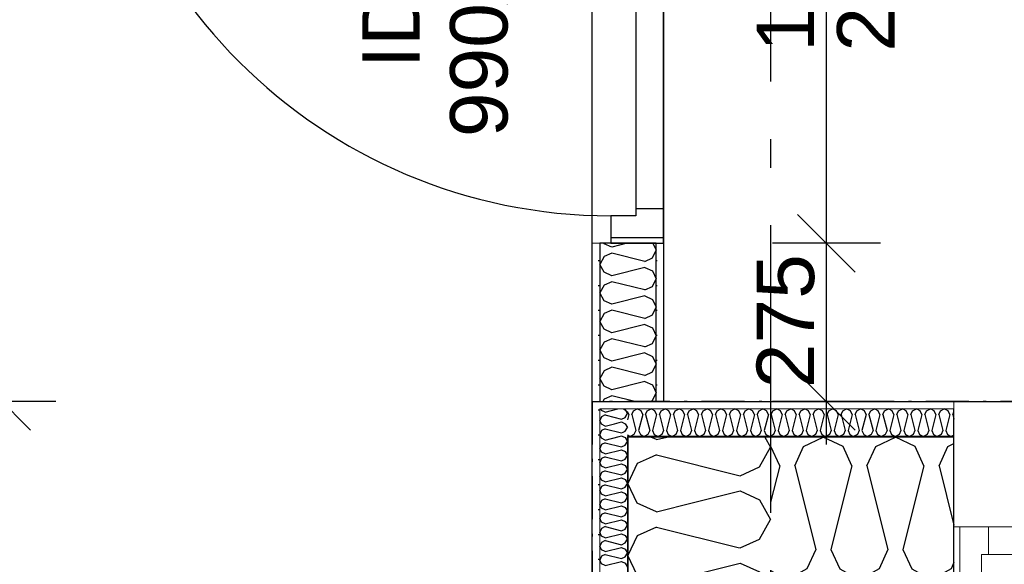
# Model space of a CAD drawing. Header units: millimetres. Extents: x -150 to 340931, y -1115 to 365939.
# Tile 101 of 253: x 296930 to 298643, y 349497 to 350445. Entities that reach past the tile are written whole.
import ezdxf
from ezdxf.enums import TextEntityAlignment as Align

# ---------------------------------------------------------------- set-up
doc = ezdxf.new("R2010")
doc.units = ezdxf.units.MM
doc.header["$LTSCALE"] = 0.5
doc.header["$MEASUREMENT"] = 0
for name, pattern in [('Akselinje', [1500, 1000, -200, 100, -200]), ('Over snittplan', [260, 150, -50, 10, -50]), ('PLINE', [0])]:
    doc.linetypes.add(name, pattern=pattern)
for name, color, linetype in [('232- Ikke-bærende yttervegger (Skravur)(Nye konstruksjoner)', 7, 'Continuous'), ('232- Ikke-bærende yttervegger(Nye konstruksjoner)', 7, 'Continuous'), ('242- Ikke-bærende innervegger (Skravur)(Nye konstruksjoner)', 7, 'Continuous'), ('242- Ikke-bærende innervegger(Nye konstruksjoner)', 7, 'Continuous'), ('244- Vinduer_ dører_ foldevegger(Nye konstruksjoner)', 7, 'Continuous'), ('82-- Modullinjer(Nye konstruksjoner)', 7, 'Continuous'), ('842-M___1_50 Målsetting bygning', 7, 'Continuous'), ('842-M___1_50 Målsetting bygning(Nye konstruksjoner)', 7, 'Continuous'), ('852- Teknisk_symbolsk informasjon_ bygning(Nye konstruksjoner)', 7, 'Continuous'), ('862- M___Nettoareal(Nye konstruksjoner)', 7, 'Continuous'), ('862- M___Nettoareal(Polylinje)(Nye konstruksjoner)', 7, 'Continuous'), ('862- M___Nettoareal(Tekst)(Nye konstruksjoner)', 7, 'Continuous')]:
    doc.layers.add(name, color=color, linetype=linetype)
doc.layers.add('234- Vinduer_ dører_ porter(Nye konstruksjoner)', color=7, linetype='Continuous', lineweight=0)
doc.layers.add('236- Innvendig kledning og overflate(Nye konstruksjoner)', color=7, linetype='Continuous', lineweight=0)
doc.styles.add('GENERATED_STYLE_1', font='txt')
doc.styles.add('GENERATED_STYLE_3', font='arial.ttf')
doc.styles.add('GENERATED_STYLE_5', font='arial.ttf')
doc.dimstyles.new('GENERATED_STYLE__1', dxfattribs={"dimtxt": 100, "dimasz": 95, "dimexe": 0.18, "dimexo": 0.0625, "dimgap": 0, "dimtad": 1, "dimtih": 1, "dimtoh": 1, "dimdec": 0, "dimzin": 0, "dimdsep": 46, "dimtxsty": 'GENERATED_STYLE_3', "dimblk": 'ARROWHEAD_6', "dimblk1": 'ARROWHEAD_6', "dimblk2": 'ARROWHEAD_6', "dimcen": 0.09, "dimse1": 1, "dimse2": 1, "dimclrd": 256, "dimclre": 256, "dimclrt": 256, "dimadec": 1, "dimazin": 0, "dimtfac": 1, "dimtdec": 4, "dimtmove": 0, "dimatfit": 3, "dimfxl": 1, "dimtolj": 1, "dimtzin": 0, "dimarcsym": 0})
doc.dimstyles.new('GENERATED_STYLE__2', dxfattribs={"dimtxt": 100, "dimasz": 95, "dimexe": 0.18, "dimexo": 0.0625, "dimgap": 0, "dimtad": 1, "dimdec": 0, "dimzin": 0, "dimdsep": 46, "dimtxsty": 'GENERATED_STYLE_3', "dimblk": 'ARROWHEAD_6', "dimblk1": 'ARROWHEAD_6', "dimblk2": 'ARROWHEAD_6', "dimcen": 0.09, "dimse1": 1, "dimse2": 1, "dimclrd": 256, "dimclre": 256, "dimclrt": 256, "dimadec": 1, "dimazin": 0, "dimtfac": 1, "dimtdec": 4, "dimtmove": 0, "dimatfit": 3, "dimfxl": 1, "dimtolj": 1, "dimtzin": 0, "dimarcsym": 0})
pattern_1 = [(0, (0, 0), (0, 43.30127), [0, -25]), (0, (12.5, 21.65), (0, 43.30127), [0, -25])]

# ---------------------------------------------------------------- blocks, each defined once
blk = doc.blocks.new('LEILIGHET 6__3', base_point=(300468.6, 348580.7))
at = {"layer": '862- M___Nettoareal(Polylinje)(Nye konstruksjoner)', "linetype": 'PLINE', "flags": 128}
blk.add_lwpolyline([(302741, 356380.7), (294611, 356380.7), (294611, 348080.7), (297926, 348080.7), (297926, 349780.7), (302741, 349780.7)], close=True, dxfattribs=at)
at = {"layer": '862- M___Nettoareal(Tekst)(Nye konstruksjoner)', "style": 'GENERATED_STYLE_1'}
for tag, p in [('DUMMY_861', (296702.3, 358220.7)), ('ROOM_NAME', (295965.1, 358170.8)), ('DUMMY_862', (295965.1, 358032.4))]:
    blk.add_attdef(tag, text='', height=100, dxfattribs=at).set_placement(p, align=Align.TOP_LEFT)
blk = doc.blocks.new('STUE__7', base_point=(299299.5, 355025.2))
at = {"layer": '862- M___Nettoareal(Polylinje)(Nye konstruksjoner)', "linetype": 'PLINE', "flags": 128}
blk.add_lwpolyline([(298050, 349780.7), (302741, 349780.7), (302741, 356380.7), (298050, 356380.7), (298050, 355490.7), (298050, 354480.7)], close=True, dxfattribs=at)
at = {"layer": '862- M___Nettoareal(Tekst)(Nye konstruksjoner)', "style": 'GENERATED_STYLE_1'}
for tag, p in [('DUMMY_861', (299523.6, 355213.4)), ('ROOM_NAME', (299075.4, 355163.6)), ('DUMMY_862', (299075.4, 355025.2))]:
    blk.add_attdef(tag, text='', height=100, dxfattribs=at).set_placement(p, align=Align.TOP_LEFT)
blk = doc.blocks.new('*X127')
at = {"layer": '232- Ikke-bærende yttervegger (Skravur)(Nye konstruksjoner)', "linetype": 'PLINE'}
for p, q in [((297942.1, 349765.2), (297941, 349767.7)), ((297948.6, 349762.2), (297942.1, 349765.2)), ((297948.6, 349762.2), (297970.5, 349767.7)), ((297949.9, 349756.8), (297976.8, 349750.1)), ((297976.8, 349750.1), (297983.3, 349753)), ((297980.2, 349767.7), (297983.3, 349766.3)), ((297983.3, 349766.3), (297987, 349759.7)), ((297983.3, 349753), (297987, 349759.7)), ((297964.7, 349741.9), (297976.8, 349745)), ((297976.8, 349745), (297983.3, 349742)), ((297983.3, 349742), (297987, 349735.4)), ((297983.3, 349728.7), (297987, 349735.4)), ((297979.6, 349727.1), (297983.3, 349728.7))]:
    blk.add_line(p, q, dxfattribs=at)
blk = doc.blocks.new('*X128')
at = {"layer": '232- Ikke-bærende yttervegger (Skravur)(Nye konstruksjoner)', "linetype": 'PLINE'}
for p, q in [((298037.8, 349714.2), (298027.9, 349718.7)), ((298037.8, 349714.2), (298055.9, 349718.7)), ((298226.1, 349718.7), (298236, 349701)), ((298037.8, 349687.8), (298024.8, 349681.9)), ((298037.8, 349687.8), (298183.3, 349651.4)), ((298216.9, 349666.7), (298236, 349701)), ((298183.3, 349651.4), (298216.9, 349666.7)), ((298101.9, 349604.7), (298183.3, 349625.1)), ((298183.3, 349625.1), (298216.9, 349609.8)), ((298216.9, 349609.8), (298236, 349575.5)), ((298216.9, 349541.3), (298236, 349575.5)), ((298183.3, 349526), (298216.9, 349541.3)), ((298179.8, 349526.8), (298183.3, 349526))]:
    blk.add_line(p, q, dxfattribs=at)
blk = doc.blocks.new('*X132')
at = {"layer": '232- Ikke-bærende yttervegger (Skravur)(Nye konstruksjoner)', "linetype": 'PLINE'}
for p, q in [((297942.1, 349716.6), (297940.7, 349719.7)), ((297948.6, 349713.6), (297972.8, 349719.7)), ((297979, 349719.7), (297983.3, 349717.7)), ((297942.1, 349705.6), (297939, 349699)), ((297948.6, 349713.6), (297942.1, 349716.6)), ((297948.6, 349708.5), (297942.1, 349705.6)), ((297948.6, 349708.5), (297976.8, 349701.5)), ((297976.8, 349701.5), (297983.3, 349704.5)), ((297983.3, 349717.7), (297987, 349711.1)), ((297983.3, 349704.5), (297987, 349711.1)), ((297942.1, 349692.3), (297939, 349699)), ((297948.6, 349689.4), (297942.1, 349692.3)), ((297948.6, 349684.3), (297942.1, 349681.3)), ((297948.6, 349689.4), (297976.8, 349696.4)), ((297948.6, 349684.3), (297976.8, 349677.2)), ((297976.8, 349696.4), (297983.3, 349693.4)), ((297983.3, 349693.4), (297987, 349686.8)), ((297983.3, 349680.2), (297987, 349686.8)), ((297942.1, 349681.3), (297939, 349674.7)), ((297942.1, 349668), (297939, 349674.7)), ((297948.6, 349665.1), (297942.1, 349668)), ((297948.6, 349665.1), (297976.8, 349672.1)), ((297976.8, 349677.2), (297983.3, 349680.2)), ((297976.8, 349672.1), (297983.3, 349669.2)), ((297983.3, 349669.2), (297987, 349662.5)), ((297942.1, 349657), (297939, 349650.4)), ((297942.1, 349643.8), (297939, 349650.4)), ((297948.6, 349660), (297942.1, 349657)), ((297948.6, 349660), (297976.8, 349652.9)), ((297976.8, 349652.9), (297983.3, 349655.9)), ((297983.3, 349655.9), (297987, 349662.5)), ((297942.1, 349632.7), (297939, 349626.1)), ((297948.6, 349640.8), (297942.1, 349643.8)), ((297948.6, 349635.7), (297942.1, 349632.7)), ((297948.6, 349640.8), (297976.8, 349647.8)), ((297948.6, 349635.7), (297976.8, 349628.7)), ((297976.8, 349647.8), (297983.3, 349644.9)), ((297983.3, 349644.9), (297987, 349638.2)), ((297983.3, 349631.6), (297987, 349638.2)), ((297942.1, 349619.5), (297939, 349626.1)), ((297948.6, 349616.5), (297942.1, 349619.5)), ((297948.6, 349616.5), (297976.8, 349623.6)), ((297976.8, 349628.7), (297983.3, 349631.6)), ((297976.8, 349623.6), (297983.3, 349620.6)), ((297983.3, 349620.6), (297987, 349614)), ((297942.1, 349608.5), (297939, 349601.8)), ((297942.1, 349595.2), (297939, 349601.8)), ((297948.6, 349611.4), (297942.1, 349608.5)), ((297948.6, 349611.4), (297976.8, 349604.4)), ((297948.6, 349592.2), (297976.8, 349599.3)), ((297976.8, 349604.4), (297983.3, 349607.3)), ((297976.8, 349599.3), (297983.3, 349596.3)), ((297983.3, 349607.3), (297987, 349614)), ((297942.1, 349584.2), (297939, 349577.5)), ((297948.6, 349592.2), (297942.1, 349595.2)), ((297948.6, 349587.1), (297942.1, 349584.2)), ((297948.6, 349587.1), (297976.8, 349580.1)), ((297976.8, 349580.1), (297983.3, 349583.1)), ((297983.3, 349596.3), (297987, 349589.7)), ((297983.3, 349583.1), (297987, 349589.7)), ((297942.1, 349570.9), (297939, 349577.5)), ((297948.6, 349568), (297942.1, 349570.9)), ((297948.6, 349568), (297976.8, 349575)), ((297976.8, 349575), (297983.3, 349572)), ((297983.3, 349572), (297987, 349565.4)), ((297983.3, 349558.8), (297987, 349565.4)), ((297942.1, 349559.9), (297939, 349553.3)), ((297942.1, 349546.6), (297939, 349553.3)), ((297948.6, 349562.9), (297942.1, 349559.9)), ((297948.6, 349562.9), (297976.8, 349555.8)), ((297948.6, 349543.7), (297976.8, 349550.7)), ((297976.8, 349555.8), (297983.3, 349558.8)), ((297976.8, 349550.7), (297983.3, 349547.8)), ((297983.3, 349547.8), (297987, 349541.1)), ((297942.1, 349535.6), (297939, 349529)), ((297948.6, 349543.7), (297942.1, 349546.6)), ((297948.6, 349538.6), (297942.1, 349535.6)), ((297948.6, 349538.6), (297976.8, 349531.5)), ((297976.8, 349531.5), (297983.3, 349534.5)), ((297983.3, 349534.5), (297987, 349541.1)), ((297942.1, 349522.4), (297939, 349529)), ((297948.6, 349519.4), (297942.1, 349522.4)), ((297948.6, 349514.3), (297942.1, 349511.3)), ((297948.6, 349519.4), (297976.8, 349526.4)), ((297948.6, 349514.3), (297976.8, 349507.3)), ((297976.8, 349526.4), (297983.3, 349523.5)), ((297983.3, 349523.5), (297987, 349516.8)), ((297983.3, 349510.2), (297987, 349516.8)), ((297942.1, 349511.3), (297939, 349504.7)), ((297942.1, 349498.1), (297939, 349504.7)), ((297948.6, 349495.1), (297942.1, 349498.1)), ((297948.6, 349495.1), (297976.8, 349502.1)), ((297976.8, 349507.3), (297983.3, 349510.2)), ((297976.8, 349502.1), (297983.3, 349499.2)), ((297983.3, 349499.2), (297987, 349492.6))]:
    blk.add_line(p, q, dxfattribs=at)
blk = doc.blocks.new('*X133')
at = {"layer": '232- Ikke-bærende yttervegger (Skravur)(Nye konstruksjoner)', "linetype": 'PLINE'}
for p, q in [((297942.1, 349754.1), (297939, 349747.5)), ((297948.6, 349757.1), (297942.1, 349754.1)), ((297948.6, 349757.1), (297949.9, 349756.8)), ((297942.1, 349740.9), (297939, 349747.5)), ((297948.6, 349737.9), (297942.1, 349740.9)), ((297948.6, 349737.9), (297964.7, 349741.9)), ((297942.1, 349729.9), (297939, 349723.2)), ((297940.7, 349719.7), (297939, 349723.2)), ((297948.6, 349732.8), (297942.1, 349729.9)), ((297948.6, 349732.8), (297976.8, 349725.8)), ((297972.8, 349719.7), (297976.8, 349720.7)), ((297976.8, 349725.8), (297979.6, 349727.1)), ((297976.8, 349720.7), (297979, 349719.7))]:
    blk.add_line(p, q, dxfattribs=at)
blk = doc.blocks.new('*X136')
at = {"layer": '232- Ikke-bærende yttervegger (Skravur)(Nye konstruksjoner)', "linetype": 'PLINE'}
for p, q in [((298004.2, 349672.5), (297988, 349638.2)), ((298024.8, 349681.9), (298004.2, 349672.5)), ((298004.2, 349604), (297988, 349638.2)), ((298037.8, 349588.7), (298004.2, 349604)), ((298037.8, 349588.7), (298101.9, 349604.7)), ((298004.2, 349547.1), (297988, 349512.8)), ((298037.8, 349562.3), (298004.2, 349547.1)), ((298037.8, 349562.3), (298179.8, 349526.8)), ((298004.2, 349478.5), (297988, 349512.8)), ((298067.5, 349470.7), (298183.3, 349499.6)), ((298183.3, 349499.6), (298216.9, 349484.3)), ((298021.5, 349470.7), (298004.2, 349478.5)), ((298216.9, 349484.3), (298224.5, 349470.7))]:
    blk.add_line(p, q, dxfattribs=at)
blk = doc.blocks.new('*X182')
at = {"layer": '232- Ikke-bærende yttervegger (Skravur)(Nye konstruksjoner)', "linetype": 'PLINE'}
for p, q in [((297989.4, 349758), (297987, 349763.2)), ((297989.4, 349758), (297987, 349748.6)), ((297994.5, 349758), (297997.4, 349764.5)), ((297994.5, 349758), (298001.5, 349729.9)), ((297997.4, 349764.5), (298004.1, 349767.7)), ((298010.7, 349764.5), (298004.1, 349767.7)), ((298013.6, 349758), (298006.6, 349729.9)), ((298013.6, 349758), (298010.7, 349764.5)), ((298018.7, 349758), (298021.7, 349764.5)), ((298018.7, 349758), (298025.8, 349729.9)), ((298021.7, 349764.5), (298028.3, 349767.7)), ((298035, 349764.5), (298028.3, 349767.7)), ((298037.9, 349758), (298030.9, 349729.9)), ((298037.9, 349758), (298035, 349764.5)), ((298043, 349758), (298046, 349764.5)), ((298043, 349758), (298050.1, 349729.9)), ((298046, 349764.5), (298052.6, 349767.7)), ((298059.3, 349764.5), (298052.6, 349767.7)), ((298062.2, 349758), (298055.2, 349729.9)), ((298062.2, 349758), (298059.3, 349764.5)), ((298067.3, 349758), (298070.3, 349764.5)), ((298067.3, 349758), (298074.3, 349729.9)), ((298070.3, 349764.5), (298076.9, 349767.7)), ((298083.5, 349764.5), (298076.9, 349767.7)), ((298086.5, 349758), (298079.5, 349729.9)), ((298086.5, 349758), (298083.5, 349764.5)), ((298091.6, 349758), (298094.6, 349764.5)), ((298091.6, 349758), (298098.6, 349729.9)), ((298094.6, 349764.5), (298101.2, 349767.7)), ((298107.8, 349764.5), (298101.2, 349767.7)), ((298110.8, 349758), (298103.7, 349729.9)), ((298110.8, 349758), (298107.8, 349764.5)), ((298115.9, 349758), (298118.8, 349764.5)), ((298115.9, 349758), (298122.9, 349729.9)), ((298118.8, 349764.5), (298125.5, 349767.7)), ((298132.1, 349764.5), (298125.5, 349767.7)), ((298135.1, 349758), (298128, 349729.9)), ((298135.1, 349758), (298132.1, 349764.5)), ((298140.2, 349758), (298143.1, 349764.5)), ((298140.2, 349758), (298147.2, 349729.9)), ((298143.1, 349764.5), (298149.7, 349767.7)), ((298156.4, 349764.5), (298149.7, 349767.7)), ((298159.3, 349758), (298152.3, 349729.9)), ((298159.3, 349758), (298156.4, 349764.5)), ((298164.4, 349758), (298167.4, 349764.5)), ((298164.4, 349758), (298171.5, 349729.9)), ((298167.4, 349764.5), (298174, 349767.7)), ((298180.7, 349764.5), (298174, 349767.7)), ((298183.6, 349758), (298176.6, 349729.9)), ((298183.6, 349758), (298180.7, 349764.5)), ((298188.7, 349758), (298191.7, 349764.5)), ((298188.7, 349758), (298195.8, 349729.9)), ((298191.7, 349764.5), (298198.3, 349767.7)), ((298204.9, 349764.5), (298198.3, 349767.7)), ((298207.9, 349758), (298200.9, 349729.9)), ((298207.9, 349758), (298204.9, 349764.5)), ((298213, 349758), (298216, 349764.5)), ((298213, 349758), (298220, 349729.9)), ((298216, 349764.5), (298222.6, 349767.7)), ((298229.2, 349764.5), (298222.6, 349767.7)), ((298232.2, 349758), (298225.1, 349729.9)), ((298232.2, 349758), (298229.2, 349764.5)), ((298237.3, 349758), (298240.2, 349764.5)), ((298237.3, 349758), (298244.3, 349729.9)), ((298240.2, 349764.5), (298246.9, 349767.7)), ((298253.5, 349764.5), (298246.9, 349767.7)), ((298256.5, 349758), (298249.4, 349729.9)), ((298256.5, 349758), (298253.5, 349764.5)), ((298261.6, 349758), (298264.5, 349764.5)), ((298261.6, 349758), (298268.6, 349729.9)), ((298264.5, 349764.5), (298271.2, 349767.7)), ((298277.8, 349764.5), (298271.2, 349767.7)), ((298280.7, 349758), (298273.7, 349729.9)), ((298280.7, 349758), (298277.8, 349764.5)), ((298285.8, 349758), (298288.8, 349764.5)), ((298285.8, 349758), (298292.9, 349729.9)), ((298288.8, 349764.5), (298295.4, 349767.7)), ((298302.1, 349764.5), (298295.4, 349767.7)), ((298305, 349758), (298298, 349729.9)), ((298305, 349758), (298302.1, 349764.5)), ((298310.1, 349758), (298313.1, 349764.5)), ((298310.1, 349758), (298317.2, 349729.9)), ((298313.1, 349764.5), (298319.7, 349767.7)), ((298326.3, 349764.5), (298319.7, 349767.7)), ((298329.3, 349758), (298322.3, 349729.9)), ((298329.3, 349758), (298326.3, 349764.5)), ((298334.4, 349758), (298337.4, 349764.5)), ((298334.4, 349758), (298341.4, 349729.9)), ((298337.4, 349764.5), (298344, 349767.7)), ((298350.6, 349764.5), (298344, 349767.7)), ((298353.6, 349758), (298346.5, 349729.9)), ((298353.6, 349758), (298350.6, 349764.5)), ((298358.7, 349758), (298361.6, 349764.5)), ((298358.7, 349758), (298365.7, 349729.9)), ((298361.6, 349764.5), (298368.3, 349767.7)), ((298374.9, 349764.5), (298368.3, 349767.7)), ((298377.9, 349758), (298370.8, 349729.9)), ((298377.9, 349758), (298374.9, 349764.5)), ((298383, 349758), (298385.9, 349764.5)), ((298383, 349758), (298390, 349729.9)), ((298385.9, 349764.5), (298392.6, 349767.7)), ((298399.2, 349764.5), (298392.6, 349767.7)), ((298402.1, 349758), (298395.1, 349729.9)), ((298402.1, 349758), (298399.2, 349764.5)), ((298407.2, 349758), (298410.2, 349764.5)), ((298407.2, 349758), (298414.3, 349729.9)), ((298410.2, 349764.5), (298416.8, 349767.7)), ((298423.5, 349764.5), (298416.8, 349767.7)), ((298426.4, 349758), (298419.4, 349729.9)), ((298426.4, 349758), (298423.5, 349764.5)), ((298431.5, 349758), (298434.5, 349764.5)), ((298431.5, 349758), (298438.6, 349729.9)), ((298434.5, 349764.5), (298441.1, 349767.7)), ((298447.8, 349764.5), (298441.1, 349767.7)), ((298450.7, 349758), (298443.7, 349729.9)), ((298450.7, 349758), (298447.8, 349764.5)), ((298455.8, 349758), (298458.8, 349764.5)), ((298455.8, 349758), (298462.9, 349729.9)), ((298458.8, 349764.5), (298465.4, 349767.7)), ((298472, 349764.5), (298465.4, 349767.7)), ((298475, 349758), (298468, 349729.9)), ((298475, 349758), (298472, 349764.5)), ((298480.1, 349758), (298483.1, 349764.5)), ((298480.1, 349758), (298487.1, 349729.9)), ((298483.1, 349764.5), (298489.7, 349767.7)), ((298496.3, 349764.5), (298489.7, 349767.7)), ((298499.3, 349758), (298492.2, 349729.9)), ((298499.3, 349758), (298496.3, 349764.5)), ((298504.4, 349758), (298507.3, 349764.5)), ((298504.4, 349758), (298511.4, 349729.9)), ((298507.3, 349764.5), (298514, 349767.7)), ((298520.6, 349764.5), (298514, 349767.7)), ((298523.6, 349758), (298516.5, 349729.9)), ((298523.6, 349758), (298520.6, 349764.5)), ((298528.7, 349758), (298531.6, 349764.5)), ((298528.7, 349758), (298535.7, 349729.9)), ((298531.6, 349764.5), (298538.2, 349767.7)), ((298544.9, 349764.5), (298538.2, 349767.7)), ((298547.8, 349758), (298540.8, 349729.9)), ((298547.8, 349758), (298544.9, 349764.5)), ((298552.9, 349758), (298555, 349762.6)), ((298552.9, 349758), (298555, 349749.8)), ((297987, 349722.4), (297991.9, 349719.7)), ((297998.5, 349723.4), (297991.9, 349719.7)), ((298001.5, 349729.9), (297998.5, 349723.4)), ((298006.6, 349729.9), (298009.6, 349723.4)), ((298009.6, 349723.4), (298016.2, 349719.7)), ((298022.8, 349723.4), (298016.2, 349719.7)), ((298025.8, 349729.9), (298022.8, 349723.4)), ((298030.9, 349729.9), (298033.8, 349723.4)), ((298033.8, 349723.4), (298040.5, 349719.7)), ((298047.1, 349723.4), (298040.5, 349719.7)), ((298050.1, 349729.9), (298047.1, 349723.4)), ((298055.2, 349729.9), (298058.1, 349723.4)), ((298058.1, 349723.4), (298064.8, 349719.7)), ((298071.4, 349723.4), (298064.8, 349719.7)), ((298074.3, 349729.9), (298071.4, 349723.4)), ((298079.5, 349729.9), (298082.4, 349723.4)), ((298082.4, 349723.4), (298089, 349719.7)), ((298095.7, 349723.4), (298089, 349719.7)), ((298098.6, 349729.9), (298095.7, 349723.4)), ((298103.7, 349729.9), (298106.7, 349723.4)), ((298106.7, 349723.4), (298113.3, 349719.7)), ((298120, 349723.4), (298113.3, 349719.7)), ((298122.9, 349729.9), (298120, 349723.4)), ((298128, 349729.9), (298131, 349723.4)), ((298131, 349723.4), (298137.6, 349719.7)), ((298144.2, 349723.4), (298137.6, 349719.7)), ((298147.2, 349729.9), (298144.2, 349723.4)), ((298152.3, 349729.9), (298155.3, 349723.4)), ((298155.3, 349723.4), (298161.9, 349719.7)), ((298168.5, 349723.4), (298161.9, 349719.7)), ((298171.5, 349729.9), (298168.5, 349723.4)), ((298176.6, 349729.9), (298179.5, 349723.4)), ((298179.5, 349723.4), (298186.2, 349719.7)), ((298192.8, 349723.4), (298186.2, 349719.7)), ((298195.8, 349729.9), (298192.8, 349723.4)), ((298200.9, 349729.9), (298203.8, 349723.4)), ((298203.8, 349723.4), (298210.4, 349719.7)), ((298217.1, 349723.4), (298210.4, 349719.7)), ((298220, 349729.9), (298217.1, 349723.4)), ((298225.1, 349729.9), (298228.1, 349723.4)), ((298228.1, 349723.4), (298234.7, 349719.7)), ((298241.4, 349723.4), (298234.7, 349719.7)), ((298244.3, 349729.9), (298241.4, 349723.4)), ((298249.4, 349729.9), (298252.4, 349723.4)), ((298252.4, 349723.4), (298259, 349719.7)), ((298265.6, 349723.4), (298259, 349719.7)), ((298268.6, 349729.9), (298265.6, 349723.4)), ((298273.7, 349729.9), (298276.7, 349723.4)), ((298276.7, 349723.4), (298283.3, 349719.7)), ((298289.9, 349723.4), (298283.3, 349719.7)), ((298292.9, 349729.9), (298289.9, 349723.4)), ((298298, 349729.9), (298300.9, 349723.4)), ((298300.9, 349723.4), (298307.6, 349719.7)), ((298314.2, 349723.4), (298307.6, 349719.7)), ((298317.2, 349729.9), (298314.2, 349723.4)), ((298322.3, 349729.9), (298325.2, 349723.4)), ((298325.2, 349723.4), (298331.9, 349719.7)), ((298338.5, 349723.4), (298331.9, 349719.7)), ((298341.4, 349729.9), (298338.5, 349723.4)), ((298346.5, 349729.9), (298349.5, 349723.4)), ((298349.5, 349723.4), (298356.1, 349719.7)), ((298362.8, 349723.4), (298356.1, 349719.7)), ((298365.7, 349729.9), (298362.8, 349723.4)), ((298370.8, 349729.9), (298373.8, 349723.4)), ((298373.8, 349723.4), (298380.4, 349719.7)), ((298387, 349723.4), (298380.4, 349719.7)), ((298390, 349729.9), (298387, 349723.4)), ((298395.1, 349729.9), (298398.1, 349723.4)), ((298398.1, 349723.4), (298404.7, 349719.7)), ((298411.3, 349723.4), (298404.7, 349719.7)), ((298414.3, 349729.9), (298411.3, 349723.4)), ((298419.4, 349729.9), (298422.3, 349723.4)), ((298422.3, 349723.4), (298429, 349719.7)), ((298435.6, 349723.4), (298429, 349719.7)), ((298438.6, 349729.9), (298435.6, 349723.4)), ((298443.7, 349729.9), (298446.6, 349723.4)), ((298446.6, 349723.4), (298453.3, 349719.7)), ((298459.9, 349723.4), (298453.3, 349719.7)), ((298462.9, 349729.9), (298459.9, 349723.4)), ((298468, 349729.9), (298470.9, 349723.4)), ((298470.9, 349723.4), (298477.5, 349719.7)), ((298484.2, 349723.4), (298477.5, 349719.7)), ((298487.1, 349729.9), (298484.2, 349723.4)), ((298492.2, 349729.9), (298495.2, 349723.4)), ((298495.2, 349723.4), (298501.8, 349719.7)), ((298508.5, 349723.4), (298501.8, 349719.7)), ((298511.4, 349729.9), (298508.5, 349723.4)), ((298516.5, 349729.9), (298519.5, 349723.4)), ((298519.5, 349723.4), (298526.1, 349719.7)), ((298532.7, 349723.4), (298526.1, 349719.7)), ((298535.7, 349729.9), (298532.7, 349723.4)), ((298540.8, 349729.9), (298543.8, 349723.4)), ((298543.8, 349723.4), (298550.4, 349719.7)), ((298555, 349722.3), (298550.4, 349719.7))]:
    blk.add_line(p, q, dxfattribs=at)
blk = doc.blocks.new('*X185')
at = {"layer": '232- Ikke-bærende yttervegger (Skravur)(Nye konstruksjoner)', "linetype": 'PLINE'}
for p, q in [((298293.5, 349702.5), (298327.8, 349718.7)), ((298362.1, 349702.5), (298327.8, 349718.7)), ((298419, 349702.5), (298453.3, 349718.7)), ((298487.5, 349702.5), (298453.3, 349718.7)), ((298236.6, 349702.5), (298236, 349702.8)), ((298251.9, 349668.9), (298236.6, 349702.5)), ((298278.3, 349668.9), (298293.5, 349702.5)), ((298377.4, 349668.9), (298362.1, 349702.5)), ((298403.7, 349668.9), (298419, 349702.5)), ((298502.8, 349668.9), (298487.5, 349702.5)), ((298529.2, 349668.9), (298544.5, 349702.5)), ((298544.5, 349702.5), (298555, 349707.5)), ((298251.9, 349668.9), (298236, 349605.3)), ((298278.3, 349668.9), (298314.6, 349523.4)), ((298377.4, 349668.9), (298341, 349523.4)), ((298403.7, 349668.9), (298440.1, 349523.4)), ((298502.8, 349668.9), (298466.4, 349523.4)), ((298529.2, 349668.9), (298555, 349565.5)), ((298314.6, 349523.4), (298299.3, 349489.8)), ((298341, 349523.4), (298356.3, 349489.8)), ((298440.1, 349523.4), (298424.8, 349489.8)), ((298466.4, 349523.4), (298481.7, 349489.8)), ((298555, 349500.3), (298550.2, 349489.8)), ((298236, 349486.9), (298265.1, 349470.7)), ((298299.3, 349489.8), (298265.1, 349470.7)), ((298356.3, 349489.8), (298390.5, 349470.7)), ((298424.8, 349489.8), (298390.5, 349470.7)), ((298481.7, 349489.8), (298516, 349470.7)), ((298550.2, 349489.8), (298516, 349470.7))]:
    blk.add_line(p, q, dxfattribs=at)
blk = doc.blocks.new('Dør[5]')
at = {"layer": '234- Vinduer_ dører_ porter(Nye konstruksjoner)', "linetype": 'PLINE'}
for p, q in [((299665, 349780.7), (298555, 349780.7)), ((298565, 349562.7), (298555, 349562.7)), ((298555, 349470.7), (298555, 349562.7)), ((298565, 349562.7), (298565, 349470.7)), ((298615, 349562.7), (298565, 349562.7)), ((298615, 349562.7), (299605, 349562.7)), ((298615, 349514.7), (298615, 349562.7)), ((298603, 349470.7), (298603, 349514.7)), ((298603, 349514.7), (298615, 349514.7)), ((299605, 349514.7), (298615, 349514.7))]:
    blk.add_line(p, q, dxfattribs=at)
at = {"layer": '236- Innvendig kledning og overflate(Nye konstruksjoner)', "linetype": 'PLINE'}
for p, q in [((298555, 349767.7), (298555, 349780.7)), ((298555, 349718.7), (298555, 349719.7))]:
    blk.add_line(p, q, dxfattribs=at)
at = {"layer": '244- Vinduer_ dører_ foldevegger(Nye konstruksjoner)', "linetype": 'PLINE'}
for p, q in [((298555, 349719.7), (298555, 349767.7)), ((298555, 349562.7), (298555, 349718.7)), ((298555, 349470.7), (298555, 349562.7)), ((298555, 349470.7), (298555, 349562.7))]:
    blk.add_line(p, q, dxfattribs=at)
blk = doc.blocks.new('Standard grid marker[86]', base_point=(298236, 363787.1))
at = {"layer": '82-- Modullinjer(Nye konstruksjoner)', "linetype": 'Akselinje'}
blk.add_line((298236, 363587.1), (298236, 339987.1), dxfattribs=at)
at = {"layer": '82-- Modullinjer(Nye konstruksjoner)', "style": 'GENERATED_STYLE_5'}
for tag, p in [('AC_MarkerText_1_0', (298236, 363965.3)), ('AC_MarkerText_1_1', (298236, 339715.3))]:
    blk.add_attdef(tag, text='', height=100, rotation=360, dxfattribs=at).set_placement(p, align=Align.TOP_CENTER)
blk = doc.blocks.new('*D774')
at = {"layer": '842-M___1_50 Målsetting bygning(Nye konstruksjoner)', "linetype": 'PLINE'}
for p, q in [((276294.5, 363585.1), (276294.5, 363772.6)), ((335668.8, 363585.1), (335668.8, 363772.6)), ((276344.5, 363728.9), (276244.5, 363628.9)), ((335618.8, 363628.9), (335718.8, 363728.9)), ((276219.5, 363678.9), (276294.5, 363678.9)), ((276294.5, 363678.9), (335668.8, 363678.9)), ((335668.8, 363678.9), (335743.8, 363678.9))]:
    blk.add_line(p, q, dxfattribs=at)
at = {"layer": '842-M___1_50 Målsetting bygning(Nye konstruksjoner)', "insert": (305772, 363698.9), "char_height": 100, "attachment_point": 7, "style": 'GENERATED_STYLE_3'}
blk.add_mtext('\\A1;{\\pql;\\fArial|b0|i0|c0|p0;\\W1.000000;59\xa0374}', dxfattribs=at)
blk = doc.blocks.new('ARROWHEAD_6')
at = {"linetype": 'Continuous'}
for p, q in [((-0.5, -0.5), (0.5, 0.5)), ((0, 0), (-1, 0))]:
    blk.add_line(p, q, dxfattribs=at)
blk = doc.blocks.new('*D908')
at = {"layer": '842-M___1_50 Målsetting bygning', "linetype": 'PLINE'}
for p, q in [((298236, 342391.1), (298236, 342578.6)), ((298555, 342391.1), (298555, 342578.6)), ((298286, 342534.9), (298186, 342434.9)), ((298605, 342534.9), (298505, 342434.9)), ((298236, 342484.9), (298555, 342484.9))]:
    blk.add_line(p, q, dxfattribs=at)
at = {"layer": '842-M___1_50 Målsetting bygning', "insert": (298281.1, 342504.9), "char_height": 100, "attachment_point": 7, "style": 'GENERATED_STYLE_3'}
blk.add_mtext('\\A1;{\\pql;\\fArial|b0|i0|c0|p0;\\W1.000000;319}', dxfattribs=at)
blk = doc.blocks.new('*D909')
at = {"layer": '842-M___1_50 Målsetting bygning', "linetype": 'PLINE'}
for p, q in [((298555, 342391.1), (298555, 342578.6)), ((299665, 342391.1), (299665, 342578.6)), ((298605, 342534.9), (298505, 342434.9)), ((299715, 342534.9), (299615, 342434.9)), ((298555, 342484.9), (299665, 342484.9))]:
    blk.add_line(p, q, dxfattribs=at)
at = {"layer": '842-M___1_50 Målsetting bygning', "char_height": 100, "attachment_point": 7, "style": 'GENERATED_STYLE_3'}
for s, insert in [('\\A1;{\\pql;\\fArial|b0|i0|c0|p0;\\W1.000000;1\xa0110}', (298943.5, 342504.9)), ('\\A1;{\\pql;\\fArial|b0|i0|c0|p0;\\W1.000000;2\xa0710}', (298938.4, 342364.9))]:
    blk.add_mtext(s, dxfattribs=dict(at, insert=insert))
blk = doc.blocks.new('SOV__44', base_point=(296177.1, 350061))
at = {"layer": '862- M___Nettoareal(Polylinje)(Nye konstruksjoner)', "linetype": 'PLINE', "flags": 128}
blk.add_lwpolyline([(297926, 351152.6), (294611, 351152.7), (294611, 348080.7), (297926, 348080.7)], close=True, dxfattribs=at)
at = {"layer": '862- M___Nettoareal(Tekst)(Nye konstruksjoner)', "style": 'GENERATED_STYLE_1'}
for tag, p in [('DUMMY_861', (296401.2, 350249.2)), ('ROOM_NAME', (295953, 350199.4)), ('DUMMY_862', (295953, 350061))]:
    blk.add_attdef(tag, text='', height=100, dxfattribs=at).set_placement(p, align=Align.TOP_LEFT)
blk = doc.blocks.new('*X1447')
at = {"layer": '242- Ikke-bærende innervegger (Skravur)(Nye konstruksjoner)', "linetype": 'PLINE'}
for p, q in [((297946.6, 350055), (297946.2, 350055.7)), ((297959.8, 350049), (297946.6, 350055)), ((297986.7, 350055.7), (297959.8, 350049)), ((298030.6, 350030.2), (298037, 350043.8)), ((298031.4, 350055.7), (298037, 350043.8)), ((297946.6, 350032.5), (297939, 350019)), ((297959.8, 350038.6), (297946.6, 350032.5)), ((298017.3, 350024.2), (297959.8, 350038.6)), ((298017.3, 350024.2), (298030.6, 350030.2)), ((297946.6, 350005.4), (297939, 350019)), ((298017.3, 350013.8), (297959.8, 349999.4)), ((298017.3, 350013.8), (298030.6, 350007.7)), ((297959.8, 349999.4), (297946.6, 350005.4)), ((298030.6, 350007.7), (298037, 349994.2)), ((298030.6, 349980.6), (298037, 349994.2)), ((297946.6, 349982.9), (297939, 349969.4)), ((297959.8, 349989), (297946.6, 349982.9)), ((298017.3, 349974.6), (297959.8, 349989)), ((298017.3, 349974.6), (298030.6, 349980.6)), ((297946.6, 349955.9), (297939, 349969.4)), ((298017.3, 349964.2), (297959.8, 349949.8)), ((298017.3, 349964.2), (298030.6, 349958.1)), ((298030.6, 349958.1), (298037, 349944.6)), ((297959.8, 349949.8), (297946.6, 349955.9)), ((298030.6, 349931.1), (298037, 349944.6)), ((297946.6, 349933.4), (297939, 349919.8)), ((297959.8, 349939.4), (297946.6, 349933.4)), ((298017.3, 349925), (297959.8, 349939.4)), ((298017.3, 349925), (298030.6, 349931.1)), ((297946.6, 349906.3), (297939, 349919.8)), ((298017.3, 349914.6), (297959.8, 349900.2)), ((298017.3, 349914.6), (298030.6, 349908.6)), ((298030.6, 349908.6), (298037, 349895)), ((297959.8, 349900.2), (297946.6, 349906.3)), ((297959.8, 349889.8), (297946.6, 349883.8)), ((298017.3, 349875.5), (297959.8, 349889.8)), ((298030.6, 349881.5), (298037, 349895)), ((297946.6, 349883.8), (297939, 349870.2)), ((298017.3, 349875.5), (298030.6, 349881.5)), ((297946.6, 349856.7), (297939, 349870.2)), ((297959.8, 349850.7), (297946.6, 349856.7)), ((298017.3, 349865), (297959.8, 349850.7)), ((298017.3, 349865), (298030.6, 349859)), ((298030.6, 349859), (298037, 349845.5)), ((297959.8, 349840.3), (297946.6, 349834.2)), ((298017.3, 349825.9), (297959.8, 349840.3)), ((298030.6, 349831.9), (298037, 349845.5)), ((297946.6, 349834.2), (297939, 349820.7)), ((298017.3, 349825.9), (298030.6, 349831.9)), ((297946.6, 349807.1), (297939, 349820.7)), ((297959.8, 349801.1), (297946.6, 349807.1)), ((298017.3, 349815.5), (297959.8, 349801.1)), ((298017.3, 349815.5), (298030.6, 349809.4)), ((298030.6, 349809.4), (298037, 349795.9)), ((297959.8, 349790.7), (297946.6, 349784.6)), ((297999.8, 349780.7), (297959.8, 349790.7)), ((298030.6, 349782.3), (298037, 349795.9)), ((297946.6, 349784.6), (297944.3, 349780.7)), ((298026.9, 349780.7), (298030.6, 349782.3))]:
    blk.add_line(p, q, dxfattribs=at)
blk = doc.blocks.new('Dørstempel[331]', base_point=(297926, 350560.7))
at = {"layer": '852- Teknisk_symbolsk informasjon_ bygning(Nye konstruksjoner)', "char_height": 100, "attachment_point": 1, "rotation": 90, "style": 'GENERATED_STYLE_3'}
for s, insert in [('\\A1;{\\pql;\\pt0,50;\\fArial|b0|i0|c0|p0;\\W1.000000;x2\xa0390\\fArial|b0|i0|c0|p0;\\W1.000000;\\A1{\\H.66x;\\S^  ;}\\fArial|b0|i0|c0|p0;\\W1.000000;\\fArial|b0|i0|c0|p0;\\W1.000000;\\A1{\\H.66x;\\S^  ;}}', (297678.6, 350469.2)), ('\\A1;{\\pql;\\pt0,50;\\fArial|b0|i0|c0|p0;\\W1.000000;990\\fArial|b0|i0|c0|p0;\\W1.000000;\\A1{\\H.66x;\\S^  ;}\\fArial|b0|i0|c0|p0;\\W1.000000;\\fArial|b0|i0|c0|p0;\\W1.000000;\\A1{\\H.66x;\\S^  ;}}', (297678.6, 350240.4))]:
    blk.add_mtext(s, dxfattribs=dict(at, insert=insert))
at = {"layer": '852- Teknisk_symbolsk informasjon_ bygning(Nye konstruksjoner)', "style": 'GENERATED_STYLE_3'}
blk.add_attdef('DUMMY_229', text='', height=100, rotation=90, dxfattribs=at).set_placement((297655.7, 350881), align=Align.TOP_LEFT)
blk.add_attdef('AC_WIDO_ID', text='', height=100, rotation=90, dxfattribs=at).set_placement((297655.7, 350593.3), align=Align.BOTTOM_CENTER)
blk.add_attdef('DUMMY_228', text='', height=100, rotation=90, dxfattribs=at).set_placement((297655.7, 350164.2), align=Align.TOP_RIGHT)
blk = doc.blocks.new('Dør[34]')
at = {"layer": '236- Innvendig kledning og overflate(Nye konstruksjoner)', "linetype": 'PLINE'}
for p, q in [((297939, 350055.7), (297926, 350055.7)), ((298050, 350055.7), (298037, 350055.7)), ((298050, 350055.7), (298037, 350055.7))]:
    blk.add_line(p, q, dxfattribs=at)
at = {"layer": '244- Vinduer_ dører_ foldevegger(Nye konstruksjoner)', "linetype": 'PLINE'}
for p, q in [((297926, 350055.7), (297926, 351065.7)), ((298050, 350055.7), (298050, 351065.7)), ((298002, 351005.7), (298002, 350115.7)), ((298050, 350115.7), (298050, 351005.7)), ((298050, 350115.7), (298002, 350115.7)), ((298002, 350115.7), (298002, 350103.7)), ((298050, 350065.7), (298050, 350115.7)), ((298002, 350103.7), (297958, 350103.7)), ((297958, 350103.7), (297958, 350065.7)), ((297958, 350065.7), (297958, 350055.7)), ((297958, 350065.7), (298050, 350065.7)), ((298050, 350065.7), (298050, 350055.7)), ((297958, 350055.7), (297939, 350055.7)), ((297958, 350055.7), (298050, 350055.7)), ((298037, 350055.7), (297958, 350055.7)), ((298037, 350055.7), (297958, 350055.7))]:
    blk.add_line(p, q, dxfattribs=at)
blk.add_arc((297958, 351017.7), 914, 180, 270, dxfattribs=at)
at = {"layer": '852- Teknisk_symbolsk informasjon_ bygning(Nye konstruksjoner)'}
ref = blk.add_blockref('Dørstempel[331]', (297926, 350560.7), dxfattribs=at)
ref.add_attrib('AC_WIDO_ID', 'ID-01-2', dxfattribs={"color": 7, "height": 100, "rotation": 90, "style": 'GENERATED_STYLE_3'}).set_placement((297655.7, 350593.3), align=Align.BOTTOM_CENTER)
blk = doc.blocks.new('*D1566')
at = {"layer": '842-M___1_50 Målsetting bygning(Nye konstruksjoner)', "linetype": 'PLINE'}
for p, q in [((296849, 351215.6), (296949, 351115.6)), ((296992.7, 351165.6), (296805.2, 351165.6)), ((296899, 349780.7), (296899, 351165.6)), ((296849, 349830.7), (296949, 349730.7)), ((296992.7, 349780.7), (296805.2, 349780.7)), ((296899, 349705.7), (296899, 349780.7))]:
    blk.add_line(p, q, dxfattribs=at)
at = {"layer": '842-M___1_50 Målsetting bygning(Nye konstruksjoner)', "char_height": 100, "attachment_point": 7, "rotation": 90, "style": 'GENERATED_STYLE_3'}
for s, insert in [('\\A1;{\\pql;\\fArial|b0|i0|c0|p0;\\W1.000000;98}', (296828.6, 351138.4)), ('\\A1;{\\pql;\\fArial|b0|i0|c0|p0;\\W1.000000;1\xa0385}', (296879, 350301.6))]:
    blk.add_mtext(s, dxfattribs=dict(at, insert=insert))
blk = doc.blocks.new('*D1627')
at = {"layer": '842-M___1_50 Målsetting bygning(Nye konstruksjoner)', "linetype": 'PLINE'}
for p, q in [((298283.2, 350105.7), (298383.2, 350005.7)), ((298427, 350055.7), (298239.5, 350055.7)), ((298333.2, 349780.7), (298333.2, 350055.7)), ((298283.2, 349830.7), (298383.2, 349730.7)), ((298427, 349780.7), (298239.5, 349780.7)), ((298333.2, 349705.7), (298333.2, 349780.7))]:
    blk.add_line(p, q, dxfattribs=at)
at = {"layer": '842-M___1_50 Målsetting bygning(Nye konstruksjoner)', "insert": (298313.2, 349803.8), "char_height": 100, "attachment_point": 7, "rotation": 90, "style": 'GENERATED_STYLE_3'}
blk.add_mtext('\\A1;{\\pql;\\fArial|b0|i0|c0|p0;\\W1.000000;275}', dxfattribs=at)
blk = doc.blocks.new('*D1628')
at = {"layer": '842-M___1_50 Målsetting bygning(Nye konstruksjoner)', "linetype": 'PLINE'}
for p, q in [((298383.2, 351015.7), (298283.2, 351115.7)), ((298427, 351065.7), (298239.5, 351065.7)), ((298333.2, 350055.7), (298333.2, 351065.7)), ((298283.2, 350105.7), (298383.2, 350005.7)), ((298427, 350055.7), (298239.5, 350055.7))]:
    blk.add_line(p, q, dxfattribs=at)
at = {"layer": '842-M___1_50 Målsetting bygning(Nye konstruksjoner)', "char_height": 100, "attachment_point": 7, "rotation": 90, "style": 'GENERATED_STYLE_3'}
for s, insert in [('\\A1;{\\pql;\\fArial|b0|i0|c0|p0;\\W1.000000;100}', (298313.2, 351001.3)), ('\\A1;{\\pql;\\fArial|b0|i0|c0|p0;\\W1.000000;1\xa0010}', (298313.2, 350389.1)), ('\\A1;{\\pql;\\fArial|b0|i0|c0|p0;\\W1.000000;2\xa0410}', (298453.2, 350389.1))]:
    blk.add_mtext(s, dxfattribs=dict(at, insert=insert))

msp = doc.modelspace()

# ---------------------------------------------------------------- hatches: boundary and pattern name
at = {"layer": '232- Ikke-bærende yttervegger (Skravur)(Nye konstruksjoner)', "linetype": 'Continuous'}
h = msp.add_hatch(dxfattribs=at)
h.set_pattern_fill('Prikker_tett', color=256, style=0, pattern_type=2)
h.set_pattern_definition(pattern_1)
h.paths.add_polyline_path([(297926, 349780.7), (297939, 349767.7), (297939, 349780.7)])
h = msp.add_hatch(dxfattribs=at)
h.set_pattern_fill('Prikker_tett', color=256, style=0, pattern_type=2)
h.set_pattern_definition(pattern_1)
h.paths.add_polyline_path([(297939, 349767.7), (297926, 349780.7), (297926, 349767.7)])
h = msp.add_hatch(dxfattribs=at)
h.set_pattern_fill('Prikker_tett', color=256, style=0, pattern_type=2)
h.set_pattern_definition(pattern_1)
h.paths.add_polyline_path([(297939, 349767.7), (298555, 349767.7), (298555, 349780.7), (297939, 349780.7)])
h = msp.add_hatch(dxfattribs=at)
h.set_pattern_fill('Prikker_tett', color=256, style=0, pattern_type=2)
h.set_pattern_definition(pattern_1)
h.paths.add_polyline_path([(297939, 349767.7), (297926, 349767.7), (297926, 348080.7), (297939, 348080.7)])
for points in [[(297987, 349719.7), (297988, 349718.7), (297988, 349719.7)], [(297988, 349718.7), (297987, 349719.7), (297987, 349718.7)], [(297988, 349718.7), (297987, 349718.7), (297987, 348019.7), (297988, 348019.7)], [(297988, 349719.7), (297988, 349718.7), (298555, 349718.7), (298555, 349719.7)]]:
    msp.add_hatch(color=256, dxfattribs=at).paths.add_polyline_path(points)
at = {"layer": '242- Ikke-bærende innervegger (Skravur)(Nye konstruksjoner)', "linetype": 'Continuous'}
h = msp.add_hatch(dxfattribs=at)
h.set_pattern_fill('Prikker_tett', color=256, style=0, pattern_type=2)
h.set_pattern_definition(pattern_1)
h.paths.add_polyline_path([(297926, 349780.7), (297939, 349780.7), (297939, 350055.7), (297926, 350055.7)])
h = msp.add_hatch(dxfattribs=at)
h.set_pattern_fill('Prikker_tett', color=256, style=0, pattern_type=2)
h.set_pattern_definition(pattern_1)
h.paths.add_polyline_path([(298037, 349780.7), (298050, 349780.7), (298050, 350055.7), (298037, 350055.7)])

# ---------------------------------------------------------------- linework, layer by layer
at = {"layer": '232- Ikke-bærende yttervegger(Nye konstruksjoner)', "linetype": 'PLINE'}
for p, q in [((298555, 349719.7), (298555, 349767.7)), ((297988, 349719.7), (297987, 349719.7)), ((297987, 349719.7), (297987, 349718.7)), ((297988, 349719.7), (297987, 349719.7)), ((297987, 349718.7), (297987, 348019.7)), ((298555, 349719.7), (297988, 349719.7)), ((298236, 349718.7), (297988, 349718.7)), ((297988, 349718.7), (297988, 349470.7)), ((298236, 349718.7), (297988, 349718.7)), ((298555, 349718.7), (298236, 349718.7)), ((298555, 349562.7), (298555, 349718.7)), ((298555, 349470.7), (298555, 349562.7))]:
    msp.add_line(p, q, dxfattribs=at)
at = {"layer": '232- Ikke-bærende yttervegger(Nye konstruksjoner)', "linetype": 'Over snittplan', "flags": 128}
for points in [[(297926, 349780.7), (297939, 349780.7)], [(297926, 349780.7), (297926, 348080.7)], [(302741, 349780.7), (297939, 349780.7)]]:
    msp.add_lwpolyline(points, dxfattribs=at)
at = {"layer": '236- Innvendig kledning og overflate(Nye konstruksjoner)', "linetype": 'PLINE'}
for p, q in [((297939, 350055.7), (297926, 350055.7)), ((298050, 350055.7), (298037, 350055.7)), ((298555, 349767.7), (298555, 349780.7)), ((297987, 349767.7), (297939, 349767.7)), ((297939, 349767.7), (297939, 349719.7)), ((297987, 349767.7), (297939, 349767.7)), ((298555, 349767.7), (297987, 349767.7)), ((297939, 349719.7), (297939, 348067.7)), ((298555, 349718.7), (298555, 349719.7))]:
    msp.add_line(p, q, dxfattribs=at)
at = {"layer": '236- Innvendig kledning og overflate(Nye konstruksjoner)', "linetype": 'PLINE', "flags": 128}
for points in [[(297926, 350055.7), (297926, 349780.7)], [(298050, 349780.7), (298050, 350055.7)], [(297926, 349780.7), (297939, 349780.7)], [(297926, 349780.7), (297926, 348080.7)], [(297926, 349780.7), (297939, 349780.7)], [(298555, 349780.7), (297939, 349780.7)], [(298037, 349780.7), (298050, 349780.7)]]:
    msp.add_lwpolyline(points, dxfattribs=at)
at = {"layer": '242- Ikke-bærende innervegger(Nye konstruksjoner)', "linetype": 'PLINE'}
for p, q in [((297939, 350055.7), (297939, 349780.7)), ((297958, 350055.7), (297939, 350055.7)), ((298037, 350055.7), (297958, 350055.7)), ((298037, 349780.7), (298037, 350055.7))]:
    msp.add_line(p, q, dxfattribs=at)
at = {"layer": '242- Ikke-bærende innervegger(Nye konstruksjoner)', "linetype": 'PLINE', "flags": 128}
msp.add_lwpolyline([(297939, 349780.7), (298037, 349780.7)], dxfattribs=at)

# ---------------------------------------------------------------- block references
at = {"layer": '232- Ikke-bærende yttervegger(Nye konstruksjoner)'}
for name in ['*X133', '*X127', '*X182', '*X132', '*X128', '*X185', '*X136']:
    msp.add_blockref(name, (0, 0), dxfattribs=at)
at = {"layer": '242- Ikke-bærende innervegger(Nye konstruksjoner)'}
msp.add_blockref('*X1447', (0, 0), dxfattribs=at)
at = {"layer": '244- Vinduer_ dører_ foldevegger(Nye konstruksjoner)', "linetype": 'PLINE'}
for name in ['Dør[34]', 'Dør[5]']:
    msp.add_blockref(name, (0, 0), dxfattribs=at)
at = {"layer": '82-- Modullinjer(Nye konstruksjoner)', "linetype": 'PLINE'}
msp.add_blockref('Standard grid marker[86]', (298236, 363787.1), dxfattribs=at)
at = {"layer": '862- M___Nettoareal(Nye konstruksjoner)', "linetype": 'Continuous'}
for name, p in [('LEILIGHET 6__3', (300468.6, 348580.7)), ('STUE__7', (299299.5, 355025.2)), ('SOV__44', (296177.1, 350061))]:
    msp.add_blockref(name, p, dxfattribs=at)

# ---------------------------------------------------------------- dimensions: what is measured, and where the dimension line sits
at = {"layer": '842-M___1_50 Målsetting bygning', "linetype": 'Continuous'}
for base, p1, p2, picture, middle in [((298555, 342484.9), (298236, 348620.7), (298555, 349780.7), '*D908', (298395.3, 342554.9)), ((299665, 342484.9), (298555, 349780.7), (299665, 349780.7), '*D909', (299115, 342554.9))]:
    dim = msp.add_linear_dim(base=base, p1=p1, p2=p2, dimstyle='GENERATED_STYLE__1', dxfattribs=at)
    dim.commit()
    dim.dimension.update_dxf_attribs({"geometry": picture, "text_midpoint": middle, "dimtype": 160})
at = {"layer": '842-M___1_50 Målsetting bygning(Nye konstruksjoner)', "linetype": 'Continuous'}
dim = msp.add_linear_dim(base=(335668.8, 363678.9), p1=(276294.5, 358685.2), p2=(335668.8, 339845.1), dimstyle='GENERATED_STYLE__1', dxfattribs=at)
dim.commit()
dim.dimension.update_dxf_attribs({"geometry": '*D774', "text_midpoint": (305981.5, 363748.9), "dimtype": 160})
for base, p1, p2, picture, middle in [((296899, 351165.6), (297926, 349780.7), (297939, 351165.6), '*D1566', (296829, 350473.1)), ((298333.2, 351065.7), (297926, 350055.7), (297926, 351065.7), '*D1628', (298263.2, 350560.6)), ((298333.2, 350055.7), (298050, 349780.7), (297926, 350055.7), '*D1627', (298263.2, 349917.9))]:
    dim = msp.add_linear_dim(base=base, p1=p1, p2=p2, angle=90, dimstyle='GENERATED_STYLE__2', dxfattribs=at)
    dim.commit()
    dim.dimension.update_dxf_attribs({"geometry": picture, "text_midpoint": middle, "dimtype": 160, "text_rotation": 90})

doc.saveas('drawing.dxf')
